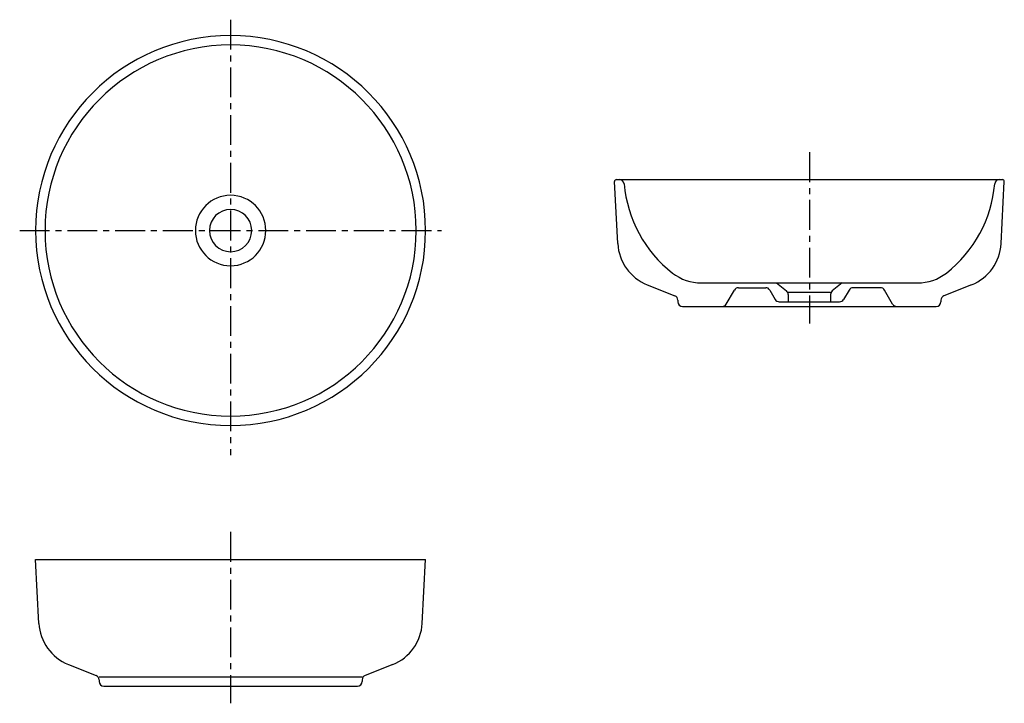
# Model space of a CAD drawing. Header units: millimetres. Extents: x -224 to 823, y -503 to 224.
import ezdxf

# ---------------------------------------------------------------- set-up
doc = ezdxf.new("R2010")
doc.units = ezdxf.units.MM
doc.linetypes.add('CENTER', pattern=[50.8, 31.75, -6.35, 6.35, -6.35])

msp = doc.modelspace()

# ---------------------------------------------------------------- linework, layer by layer
at = {"color": 7, "linetype": 'CENTER'}
for p, q in [((0, 224.43602), (0, -239.229369)), ((615.961383, 83.312286), (615.961383, -99.064244)), ((-224.43602, 0), (224.43602, 0)), ((0, -320.872039), (0, -503.248569))]:
    msp.add_line(p, q, dxfattribs=at)
at = {"color": 7, "linetype": 'Continuous'}
for p, q in [((410.568943, 54.184326), (821.353823, 54.184326)), ((412.03115, -13.930893), (408.571684, 52.079654)), ((819.891616, -13.930893), (823.351082, 52.079654)), ((443.331233, -57.713138), (472.824522, -69.556078)), ((501.010517, -55.815674), (730.912249, -55.815674)), ((540.39514, -60.815674), (569.414378, -60.815674)), ((580.961383, -55.815674), (591.584858, -64.314455)), ((650.961383, -55.815674), (640.337908, -64.314455)), ((691.527626, -60.815674), (662.508388, -60.815674)), ((788.591532, -57.713138), (759.098244, -69.556078)), ((527.404759, -78.315674), (536.065013, -63.315674)), ((573.744505, -63.315674), (579.518007, -73.315674)), ((638.461383, -65.815674), (593.461383, -65.815674)), ((593.461383, -68.218799), (593.461383, -75.815674)), ((638.461383, -68.218799), (638.461383, -75.815674)), ((658.178261, -63.315674), (652.404759, -73.315674)), ((704.518007, -78.315674), (695.857753, -63.315674)), ((475.961383, -74.195982), (475.961383, -75.815674)), ((480.961383, -80.815674), (750.961383, -80.815674)), ((583.848134, -75.815674), (648.074632, -75.815674)), ((755.961383, -74.195982), (755.961383, -75.815674)), ((-207.5, -350), (207.5, -350)), ((-203.930233, -418.115218), (-207.5, -350)), ((203.930233, -418.115218), (207.5, -350)), ((-172.63015, -461.897463), (-143.136861, -473.740403)), ((172.63015, -461.897463), (143.136861, -473.740403)), ((-140, -475), (140, -475)), ((-140, -478.380307), (-140, -480)), ((140, -478.380307), (140, -480)), ((-135, -485), (135, -485))]:
    msp.add_line(p, q, dxfattribs=at)
for centre, radius, start, end in [((0, 0), 207.5, 0, 359.99999), ((0, 0), 197.5, 0, 359.99999), ((410.568943, 52.184326), 2, 89.999997, 182.999995), ((413.810907, 49.184326), 5, 4.942543, 89.999997), ((818.111859, 49.184326), 5, 89.999997, 175.057452), ((821.353823, 52.184326), 2, -3, 89.999997), ((553.390969, 61.254966), 135.101014, -175.057452, -127.988921), ((678.531796, 61.254966), 135.101014, -52.011074, -4.942543), ((0, 0), 37.5, 0, 359.99999), ((0, 0), 22.5, 0, 359.99999), ((461.962627, -11.314095), 50, -176.999995, -111.877773), ((769.960139, -11.314095), 50, -68.122222, -3), ((501.010517, -5.815674), 50, -127.988921, -89.999997), ((730.912249, -5.815674), 50, -89.999997, -52.011074), ((540.39514, -65.815674), 5, 89.999997, 149.999996), ((569.414378, -65.815674), 5, 29.999999, 89.999997), ((662.508388, -65.815674), 5, 89.999997, 149.999996), ((691.527626, -65.815674), 5, 29.999999, 89.999997), ((470.961383, -74.195982), 5, 0, 68.122222), ((583.848134, -70.815674), 5, -149.999996, -89.999997), ((588.461383, -68.218799), 5, 0, 51.34019), ((643.461383, -68.218799), 5, 128.659805, 179.999995), ((648.074632, -70.815674), 5, -89.999997, -29.999999), ((760.961383, -74.195982), 5, 111.877773, 179.999995), ((480.961383, -75.815674), 5, -179.999995, -89.999997), ((523.074632, -75.815674), 5, -89.999997, -29.999999), ((708.848134, -75.815674), 5, -149.999996, -89.999997), ((750.961383, -75.815674), 5, -89.999997, 0), ((-153.998756, -415.498421), 50, -176.999995, -111.877773), ((153.998756, -415.498421), 50, -68.122222, -3), ((-145, -478.380307), 5, 0, 68.122222), ((-135, -480), 5, -179.999995, -89.999997), ((135, -480), 5, -89.999997, 0), ((145, -478.380307), 5, 111.877773, 179.999995)]:
    msp.add_arc(centre, radius, start, end, dxfattribs=at)

doc.saveas('drawing.dxf')
